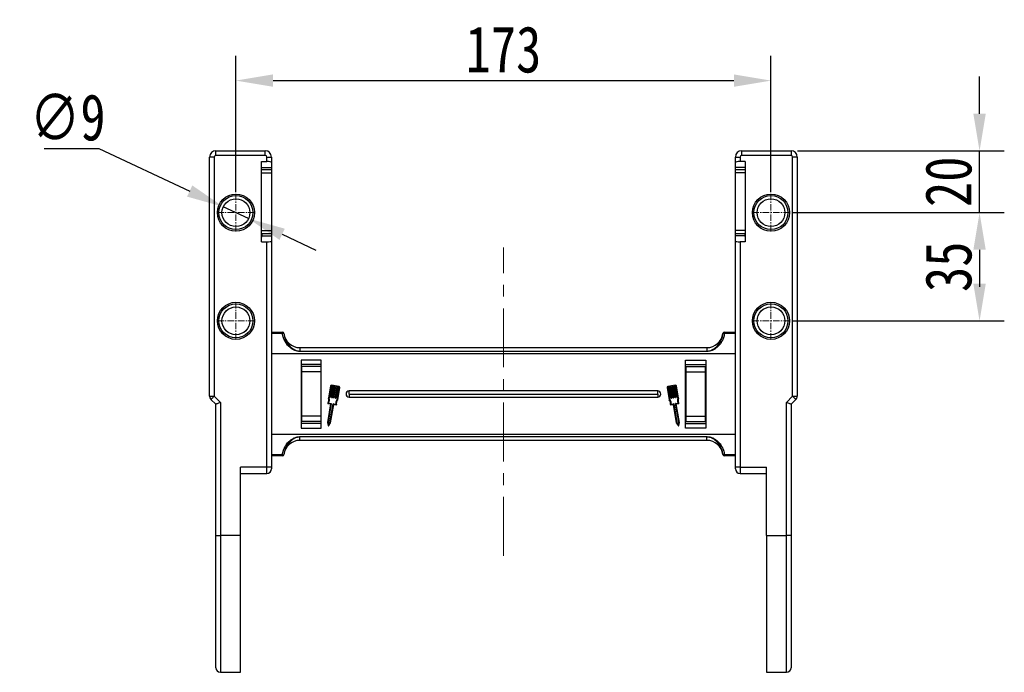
# Model space of a CAD drawing. Header units: millimetres. Extents: x -1177 to 904, y 240 to 1698.
# Tile 5 of 51: x -919 to -601, y 1018 to 1229. Entities that reach past the tile are written whole.
import ezdxf

# ---------------------------------------------------------------- set-up
doc = ezdxf.new("R2010")
doc.units = ezdxf.units.MM
doc.linetypes.add('CENTER', pattern=[0.6, 0.375, -0.075, 0.075, -0.075])
doc.linetypes.add('CENTERX2', pattern=[20.32, 12.7, -2.54, 2.54, -2.54])
doc.styles.get("Standard").update_dxf_attribs({"font": '仿宋_GB2312.ttf', "width": 0.8})
doc.dimstyles.new('ISO-60.1', dxfattribs={"dimtxt": 15, "dimasz": 12, "dimexe": 8, "dimexo": 0.625, "dimgap": 2.5, "dimtad": 1, "dimdsep": 46, "dimtxsty": 'Standard', "dimcen": 2.5, "dimadec": 0, "dimazin": 0, "dimtfac": 1, "dimtmove": 0, "dimatfit": 3, "dimfxl": 0, "dimarcsym": 0})
doc.dimstyles.new('副本 ISO-60.1', dxfattribs={"dimtxt": 15, "dimasz": 12, "dimexe": 8, "dimexo": 0.625, "dimgap": 2.5, "dimtad": 1, "dimtoh": 1, "dimdsep": 46, "dimtxsty": 'Standard', "dimcen": 2.5, "dimadec": 0, "dimazin": 0, "dimtfac": 1, "dimtmove": 0, "dimatfit": 3, "dimfxl": 0, "dimarcsym": 0})

# ---------------------------------------------------------------- blocks, each defined once
blk = doc.blocks.new('*D3576')
at = {"color": 0, "lineweight": -2}
for p, q in [((-849.23, 1173.09), (-849.23, 1217.14)), ((-676.23, 1173.09), (-676.23, 1217.14)), ((-837.23, 1209.14), (-688.23, 1209.14))]:
    blk.add_line(p, q, dxfattribs=at)
at = {"color": 0, "lineweight": 9}
for points in [[(-837.23, 1211.14), (-837.23, 1207.14), (-849.23, 1209.14)], [(-688.23, 1211.14), (-688.23, 1207.14), (-676.23, 1209.14)]]:
    blk.add_solid(points, dxfattribs=at)
at = {"layer": 'Defpoints', "color": 0, "lineweight": 9}
for p in [(-676.23, 1209.14), (-849.23, 1172.46), (-676.23, 1172.46)]:
    blk.add_point(p, dxfattribs=at)
at = {"color": 0, "lineweight": 9, "insert": (-762.73, 1219.14), "char_height": 15, "attachment_point": 5}
blk.add_mtext('173', dxfattribs=at)
blk = doc.blocks.new('*D3561')
at = {"color": 0, "lineweight": -2}
for p, q in [((-911.23, 1187.16), (-893.53, 1187.16)), ((-893.53, 1187.16), (-864.18, 1173.41)), ((-845.16, 1164.5), (-853.31, 1168.32)), ((-834.29, 1159.42), (-823.43, 1154.33))]:
    blk.add_line(p, q, dxfattribs=at)
at = {"color": 0, "lineweight": 9}
for points in [[(-863.33, 1175.22), (-865.03, 1171.6), (-853.31, 1168.32)], [(-833.44, 1161.23), (-835.14, 1157.6), (-845.16, 1164.5)]]:
    blk.add_solid(points, dxfattribs=at)
at = {"layer": 'Defpoints', "color": 0, "lineweight": 9}
for p in [(-853.31, 1168.32), (-845.16, 1164.5)]:
    blk.add_point(p, dxfattribs=at)
at = {"color": 0, "lineweight": 9, "insert": (-903.63, 1197.16), "char_height": 15, "attachment_point": 5}
blk.add_mtext('∅9', dxfattribs=at)
blk = doc.blocks.new('*D3562')
at = {"color": 0, "lineweight": -2}
for p, q in [((-669.01, 1166.41), (-600.8, 1166.41)), ((-608.8, 1154.41), (-608.8, 1143.41)), ((-669.01, 1131.41), (-600.8, 1131.41))]:
    blk.add_line(p, q, dxfattribs=at)
at = {"color": 0, "lineweight": 9}
for points in [[(-610.8, 1154.41), (-606.8, 1154.41), (-608.8, 1166.41)], [(-610.8, 1143.41), (-606.8, 1143.41), (-608.8, 1131.41)]]:
    blk.add_solid(points, dxfattribs=at)
at = {"layer": 'Defpoints', "color": 0, "lineweight": 9}
for p in [(-669.63, 1166.41), (-669.63, 1131.41), (-608.8, 1131.41)]:
    blk.add_point(p, dxfattribs=at)
at = {"color": 0, "lineweight": 9, "insert": (-618.8, 1148.91), "char_height": 15, "attachment_point": 5, "rotation": 90}
blk.add_mtext('35', dxfattribs=at)
blk = doc.blocks.new('*D3563')
at = {"color": 0, "lineweight": -2}
for p, q in [((-608.8, 1198.41), (-608.8, 1210.41)), ((-667.61, 1186.41), (-600.8, 1186.41)), ((-608.8, 1166.41), (-608.8, 1186.41)), ((-669.01, 1166.41), (-600.8, 1166.41)), ((-608.8, 1154.41), (-608.8, 1142.41))]:
    blk.add_line(p, q, dxfattribs=at)
at = {"color": 0, "lineweight": 9}
for points in [[(-610.8, 1198.41), (-606.8, 1198.41), (-608.8, 1186.41)], [(-610.8, 1154.41), (-606.8, 1154.41), (-608.8, 1166.41)]]:
    blk.add_solid(points, dxfattribs=at)
at = {"layer": 'Defpoints', "color": 0, "lineweight": 9}
for p in [(-668.23, 1186.41), (-608.8, 1186.41), (-669.63, 1166.41)]:
    blk.add_point(p, dxfattribs=at)
at = {"color": 0, "lineweight": 9, "insert": (-618.8, 1176.41), "char_height": 15, "attachment_point": 5, "rotation": 90}
blk.add_mtext('20', dxfattribs=at)

msp = doc.modelspace()

# ---------------------------------------------------------------- linework, layer by layer
at = {"color": 7, "linetype": 'Continuous', "lineweight": 25}
for p, q in [((-856.235, 1184.414), (-857.735, 1184.414)), ((-857.735, 1107.035), (-857.735, 1184.414)), ((-856.235, 1184.414), (-856.235, 1107.035)), ((-855.735, 1184.914), (-855.735, 1186.414)), ((-855.735, 1186.414), (-839.735, 1186.414)), ((-839.735, 1184.914), (-855.735, 1184.914)), ((-839.735, 1184.914), (-839.735, 1186.414)), ((-839.235, 1182.96), (-839.235, 1184.414)), ((-839.235, 1184.414), (-837.735, 1184.414)), ((-837.735, 1184.414), (-837.735, 1182.695)), ((-687.735, 1184.414), (-686.235, 1184.414)), ((-687.735, 1182.695), (-687.735, 1184.414)), ((-686.235, 1184.414), (-686.235, 1182.96)), ((-685.735, 1186.414), (-669.735, 1186.414)), ((-685.735, 1186.414), (-685.735, 1184.914)), ((-669.735, 1184.914), (-685.735, 1184.914)), ((-669.735, 1186.414), (-669.735, 1184.914)), ((-669.235, 1107.035), (-669.235, 1184.414)), ((-667.735, 1184.414), (-669.235, 1184.414)), ((-667.735, 1184.414), (-667.735, 1107.035)), ((-840.935, 1182.96), (-839.235, 1182.96)), ((-840.935, 1156.96), (-840.935, 1182.96)), ((-837.735, 1182.695), (-837.735, 1180.992)), ((-687.735, 1180.992), (-687.735, 1182.695)), ((-684.535, 1182.96), (-686.235, 1182.96)), ((-684.535, 1182.96), (-684.535, 1156.96)), ((-840.935, 1180.992), (-837.735, 1180.992)), ((-837.735, 1180.298), (-840.935, 1180.298)), ((-840.935, 1179.298), (-837.735, 1179.298)), ((-837.735, 1180.992), (-837.735, 1180.282)), ((-837.735, 1180.298), (-837.735, 1179.298)), ((-837.735, 1179.298), (-837.735, 1160.622)), ((-684.535, 1180.992), (-687.735, 1180.992)), ((-687.735, 1180.298), (-687.735, 1180.992)), ((-684.535, 1180.298), (-687.735, 1180.298)), ((-687.735, 1179.298), (-687.735, 1180.298)), ((-684.535, 1179.298), (-687.735, 1179.298)), ((-687.735, 1160.622), (-687.735, 1179.298)), ((-840.935, 1160.622), (-837.735, 1160.622)), ((-840.935, 1159.622), (-837.735, 1159.622)), ((-840.735, 1158.927), (-840.735, 1159.622)), ((-840.735, 1158.723), (-840.735, 1158.927)), ((-840.735, 1158.927), (-837.735, 1158.927)), ((-837.735, 1160.622), (-837.735, 1159.622)), ((-837.735, 1159.637), (-837.735, 1158.927)), ((-837.735, 1158.927), (-837.735, 1157.224)), ((-684.535, 1160.622), (-687.735, 1160.622)), ((-687.735, 1159.622), (-687.735, 1160.622)), ((-687.735, 1159.622), (-684.535, 1159.622)), ((-687.735, 1158.927), (-687.735, 1159.622)), ((-684.735, 1158.927), (-687.735, 1158.927)), ((-687.735, 1157.224), (-687.735, 1158.927)), ((-684.735, 1159.637), (-684.735, 1158.927)), ((-684.735, 1158.927), (-684.735, 1158.723)), ((-840.935, 1158.723), (-840.735, 1158.723)), ((-840.935, 1156.96), (-839.235, 1156.96)), ((-839.235, 1084.044), (-839.235, 1156.96)), ((-837.735, 1157.224), (-837.735, 1084.044)), ((-687.735, 1084.044), (-687.735, 1157.224)), ((-686.235, 1156.96), (-686.235, 1084.044)), ((-684.535, 1156.96), (-686.235, 1156.96)), ((-684.735, 1158.723), (-684.535, 1158.723)), ((-837.735, 1127.733), (-834.199, 1127.733)), ((-834.199, 1127.337), (-837.735, 1127.337)), ((-834.199, 1127.337), (-834.199, 1127.733)), ((-833.699, 1127.294), (-833.703, 1127.294)), ((-691.766, 1127.294), (-691.77, 1127.294)), ((-691.271, 1127.733), (-687.735, 1127.733)), ((-691.271, 1127.733), (-691.271, 1127.337)), ((-687.735, 1127.337), (-691.271, 1127.337)), ((-762.735, 1120.733), (-837.735, 1120.733)), ((-828.539, 1122.733), (-828.539, 1121.612)), ((-828.539, 1122.733), (-762.735, 1122.733)), ((-828.539, 1121.612), (-828.539, 1121.497)), ((-828.539, 1121.612), (-762.735, 1121.612)), ((-762.735, 1121.497), (-828.539, 1121.497)), ((-762.735, 1122.733), (-696.931, 1122.733)), ((-762.735, 1121.612), (-696.931, 1121.612)), ((-696.931, 1121.497), (-762.735, 1121.497)), ((-687.735, 1120.733), (-762.735, 1120.733)), ((-696.931, 1122.733), (-696.931, 1121.612)), ((-696.931, 1121.612), (-696.931, 1121.497)), ((-821.635, 1118.733), (-828.135, 1118.733)), ((-828.135, 1118.733), (-828.135, 1096.733)), ((-821.635, 1096.733), (-821.635, 1118.733)), ((-703.835, 1096.733), (-703.835, 1118.733)), ((-703.835, 1118.733), (-697.335, 1118.733)), ((-697.335, 1118.733), (-697.335, 1096.733)), ((-821.635, 1117.29), (-828.135, 1117.29)), ((-821.785, 1116.585), (-827.905, 1116.585)), ((-827.905, 1114.895), (-827.905, 1116.585)), ((-821.785, 1114.895), (-827.905, 1114.895)), ((-827.905, 1100.571), (-827.905, 1114.895)), ((-821.785, 1116.585), (-821.785, 1114.895)), ((-821.785, 1114.895), (-821.785, 1100.571)), ((-703.835, 1117.29), (-697.335, 1117.29)), ((-703.685, 1116.585), (-697.565, 1116.585)), ((-703.685, 1114.895), (-703.685, 1116.585)), ((-703.685, 1114.895), (-697.565, 1114.895)), ((-703.685, 1100.571), (-703.685, 1114.895)), ((-697.565, 1116.585), (-697.565, 1114.895)), ((-697.565, 1114.895), (-697.565, 1100.571)), ((-818.659, 1110.337), (-819.34, 1106.351)), ((-818.458, 1110.303), (-819.128, 1106.379)), ((-818.561, 1106.674), (-817.938, 1110.317)), ((-817.737, 1110.283), (-818.36, 1106.64)), ((-817.938, 1110.317), (-818.34, 1110.386)), ((-815.894, 1110.175), (-818.306, 1110.587)), ((-817.857, 1106.554), (-817.235, 1110.197)), ((-817.235, 1110.197), (-817.737, 1110.283)), ((-817.034, 1110.163), (-817.656, 1106.52)), ((-817.154, 1106.434), (-816.531, 1110.077)), ((-816.531, 1110.077), (-817.034, 1110.163)), ((-816.33, 1110.043), (-816.953, 1106.4)), ((-816.515, 1105.933), (-815.845, 1109.856)), ((-815.928, 1109.974), (-816.33, 1110.043)), ((-816.325, 1105.836), (-815.644, 1109.822)), ((-762.735, 1108.733), (-812.635, 1108.733)), ((-812.635, 1107.733), (-812.635, 1108.733)), ((-712.835, 1108.733), (-762.735, 1108.733)), ((-712.835, 1107.733), (-712.835, 1108.733)), ((-709.826, 1109.822), (-709.145, 1105.836)), ((-709.625, 1109.856), (-708.955, 1105.933)), ((-707.164, 1110.587), (-709.576, 1110.175)), ((-709.139, 1110.043), (-709.541, 1109.974)), ((-708.517, 1106.4), (-709.139, 1110.043)), ((-708.436, 1110.163), (-708.938, 1110.077)), ((-708.938, 1110.077), (-708.316, 1106.434)), ((-707.814, 1106.52), (-708.436, 1110.163)), ((-707.732, 1110.283), (-708.235, 1110.197)), ((-708.235, 1110.197), (-707.613, 1106.554)), ((-707.11, 1106.64), (-707.732, 1110.283)), ((-707.129, 1110.386), (-707.531, 1110.317)), ((-707.531, 1110.317), (-706.909, 1106.674)), ((-706.342, 1106.379), (-707.012, 1110.303)), ((-706.13, 1106.351), (-706.811, 1110.337)), ((-857.735, 1107.035), (-856.235, 1107.035)), ((-855.735, 1104.414), (-857.296, 1105.974)), ((-856.235, 1107.035), (-854.235, 1105.035)), ((-854.235, 1105.035), (-854.235, 1061.96)), ((-819.21, 1104.826), (-818.434, 1104.693)), ((-818.418, 1106.598), (-818.519, 1106.615)), ((-817.715, 1106.478), (-817.815, 1106.495)), ((-817.011, 1106.358), (-817.112, 1106.375)), ((-812.635, 1107.733), (-762.735, 1107.733)), ((-812.635, 1107.733), (-812.635, 1106.733)), ((-812.635, 1106.733), (-762.735, 1106.733)), ((-762.735, 1107.733), (-712.835, 1107.733)), ((-762.735, 1106.733), (-712.835, 1106.733)), ((-712.835, 1107.733), (-712.835, 1106.733)), ((-708.358, 1106.375), (-708.458, 1106.358)), ((-707.654, 1106.495), (-707.755, 1106.478)), ((-706.951, 1106.615), (-707.051, 1106.598)), ((-707.036, 1104.693), (-706.259, 1104.826)), ((-671.235, 1105.035), (-669.235, 1107.035)), ((-671.235, 1061.96), (-671.235, 1105.035)), ((-668.174, 1105.974), (-669.735, 1104.414)), ((-669.235, 1107.035), (-667.735, 1107.035)), ((-855.735, 1061.96), (-855.735, 1104.414)), ((-818.619, 1104.518), (-819.634, 1098.573)), ((-818.392, 1104.634), (-819.426, 1098.579)), ((-819.396, 1104.651), (-818.619, 1104.518)), ((-818.823, 1098.476), (-817.789, 1104.531)), ((-818.629, 1098.401), (-817.622, 1104.296)), ((-817.73, 1104.573), (-816.953, 1104.44)), ((-817.563, 1104.338), (-816.836, 1104.214)), ((-708.634, 1104.214), (-707.906, 1104.338)), ((-708.517, 1104.44), (-707.74, 1104.573)), ((-707.848, 1104.296), (-706.841, 1098.401)), ((-707.681, 1104.531), (-706.647, 1098.476)), ((-706.044, 1098.579), (-707.078, 1104.634)), ((-706.851, 1104.518), (-706.074, 1104.651)), ((-705.836, 1098.573), (-706.851, 1104.518)), ((-669.735, 1104.414), (-669.735, 1061.96)), ((-821.785, 1100.571), (-827.905, 1100.571)), ((-827.905, 1098.88), (-827.905, 1100.571)), ((-821.785, 1098.88), (-827.905, 1098.88)), ((-821.785, 1100.571), (-821.785, 1098.88)), ((-819.634, 1098.573), (-819.389, 1097.538)), ((-819.426, 1098.579), (-819.246, 1097.818)), ((-819.246, 1097.818), (-818.823, 1098.476)), ((-819.204, 1097.506), (-818.629, 1098.401)), ((-706.841, 1098.401), (-706.266, 1097.506)), ((-706.647, 1098.476), (-706.224, 1097.818)), ((-706.224, 1097.818), (-706.044, 1098.579)), ((-706.081, 1097.538), (-705.836, 1098.573)), ((-703.685, 1100.571), (-697.565, 1100.571)), ((-703.685, 1098.88), (-703.685, 1100.571)), ((-703.685, 1098.88), (-697.565, 1098.88)), ((-697.565, 1100.571), (-697.565, 1098.88)), ((-821.635, 1098.176), (-828.135, 1098.176)), ((-821.635, 1098.175), (-828.135, 1098.175)), ((-828.135, 1096.733), (-821.635, 1096.733)), ((-703.835, 1098.176), (-697.335, 1098.176)), ((-703.835, 1098.175), (-697.335, 1098.175)), ((-697.335, 1096.733), (-703.835, 1096.733)), ((-837.735, 1094.733), (-762.735, 1094.733)), ((-828.539, 1093.969), (-762.735, 1093.969)), ((-828.539, 1093.969), (-828.539, 1093.854)), ((-828.539, 1092.733), (-828.539, 1093.854)), ((-762.735, 1093.854), (-828.539, 1093.854)), ((-762.735, 1092.733), (-828.539, 1092.733)), ((-762.735, 1094.733), (-687.735, 1094.733)), ((-762.735, 1093.969), (-696.931, 1093.969)), ((-696.931, 1093.854), (-762.735, 1093.854)), ((-696.931, 1092.733), (-762.735, 1092.733)), ((-696.931, 1093.969), (-696.931, 1093.854)), ((-696.931, 1092.733), (-696.931, 1093.854)), ((-837.735, 1088.128), (-834.199, 1088.128)), ((-834.199, 1087.733), (-837.735, 1087.733)), ((-834.199, 1087.733), (-834.199, 1088.128)), ((-833.703, 1088.171), (-833.699, 1088.171)), ((-691.77, 1088.171), (-691.766, 1088.171)), ((-691.271, 1088.128), (-687.735, 1088.128)), ((-691.271, 1088.128), (-691.271, 1087.733)), ((-687.735, 1087.733), (-691.271, 1087.733)), ((-839.235, 1084.044), (-847.735, 1084.044)), ((-847.735, 1061.96), (-847.735, 1084.044)), ((-837.735, 1084.044), (-839.235, 1084.044)), ((-837.735, 1084.044), (-837.735, 1083.544)), ((-686.235, 1084.044), (-687.735, 1084.044)), ((-687.735, 1083.544), (-687.735, 1084.044)), ((-686.235, 1084.044), (-677.735, 1084.044)), ((-677.735, 1061.96), (-677.735, 1084.044)), ((-847.735, 1082.044), (-839.235, 1082.044)), ((-686.235, 1082.044), (-677.735, 1082.044)), ((-855.735, 1061.96), (-854.235, 1061.96)), ((-855.735, 1019.196), (-855.735, 1061.96)), ((-847.735, 1061.96), (-854.235, 1061.96)), ((-847.735, 1017.696), (-847.735, 1061.96)), ((-677.735, 1061.96), (-671.235, 1061.96)), ((-677.735, 1061.96), (-677.735, 1017.696)), ((-669.735, 1061.96), (-671.235, 1061.96)), ((-669.735, 1061.96), (-669.735, 1019.196)), ((-854.235, 1017.696), (-847.735, 1017.696)), ((-677.735, 1017.696), (-671.235, 1017.696))]:
    msp.add_line(p, q, dxfattribs=at)
at = {"color": 1, "linetype": 'CENTER', "lineweight": 9, "ltscale": 5.588}
for p, q in [((-849.235, 1160.364), (-849.235, 1172.464)), ((-676.235, 1160.364), (-676.235, 1172.464)), ((-855.285, 1166.414), (-843.185, 1166.414)), ((-682.285, 1166.414), (-670.185, 1166.414)), ((-849.235, 1125.364), (-849.235, 1137.464)), ((-676.235, 1125.364), (-676.235, 1137.464)), ((-855.285, 1131.414), (-843.185, 1131.414)), ((-682.285, 1131.414), (-670.185, 1131.414))]:
    msp.add_line(p, q, dxfattribs=at)
at = {"color": 1, "linetype": 'CENTERX2', "lineweight": 13, "ltscale": 1.5}
msp.add_line((-762.735, 1055.426), (-762.735, 1155.186), dxfattribs=at)
at = {"color": 8, "linetype": 'Continuous', "lineweight": 25}
for p, q in [((-839.235, 1082.044), (-839.235, 1084.044)), ((-686.235, 1084.044), (-686.235, 1082.044)), ((-854.235, 1061.96), (-854.235, 1017.696)), ((-671.235, 1017.696), (-671.235, 1061.96))]:
    msp.add_line(p, q, dxfattribs=at)
at = {"color": 7, "linetype": 'Continuous', "lineweight": 25, "flags": 128}
for points in [[(-856.235, 1107.035), (-856.442, 1106.828), (-856.641, 1106.629), (-856.824, 1106.446), (-856.985, 1106.285), (-857.117, 1106.153), (-857.215, 1106.055), (-857.275, 1105.995), (-857.296, 1105.974)], [(-854.235, 1105.035), (-854.527, 1104.914), (-854.809, 1104.797), (-855.068, 1104.69), (-855.296, 1104.596), (-855.482, 1104.518), (-855.621, 1104.461), (-855.706, 1104.426), (-855.735, 1104.414)], [(-669.735, 1104.414), (-669.764, 1104.426), (-669.849, 1104.461), (-669.988, 1104.518), (-670.174, 1104.596), (-670.402, 1104.69), (-670.661, 1104.797), (-670.942, 1104.914), (-671.235, 1105.035)], [(-668.174, 1105.974), (-668.195, 1105.995), (-668.255, 1106.055), (-668.353, 1106.153), (-668.485, 1106.285), (-668.646, 1106.446), (-668.829, 1106.629), (-669.028, 1106.828), (-669.235, 1107.035)]]:
    msp.add_lwpolyline(points, dxfattribs=at)
at = {"color": 7, "linetype": 'Continuous', "lineweight": 25}
for centre, radius in [((-849.235, 1166.414), 6), ((-849.235, 1166.414), 5.5), ((-676.235, 1166.414), 6), ((-676.235, 1166.414), 5.5), ((-849.235, 1166.414), 4.5), ((-676.235, 1166.414), 4.5), ((-849.235, 1131.414), 6), ((-849.235, 1131.414), 5.5), ((-676.235, 1131.414), 6), ((-676.235, 1131.414), 5.5), ((-849.235, 1131.414), 4.5), ((-676.235, 1131.414), 4.5)]:
    msp.add_circle(centre, radius, dxfattribs=at)
for centre, radius, start, end in [((-855.735, 1184.414), 2, 90, 180), ((-855.735, 1184.414), 0.5, 90, 180), ((-839.735, 1184.414), 2, 0, 90), ((-839.735, 1184.414), 0.5, 0, 90), ((-685.735, 1184.414), 2, 90, 180), ((-685.735, 1184.414), 0.5, 90, 180), ((-669.735, 1184.414), 2, 0, 90), ((-669.735, 1184.414), 0.5, 0, 90), ((-834.199, 1127.233), 0.499, 6.96854, 89.94951), ((-834.014, 1126.604), 0.756, 65.78916, 104.16632), ((-834.196, 1127.233), 0.5, 7.05413, 90), ((-828.539, 1127.933), 5.2, 187.05413, 270), ((-696.931, 1127.933), 5.2, 270, 352.94587), ((-691.274, 1127.233), 0.5, 90, 172.94587), ((-691.271, 1127.233), 0.499, 90.05078, 173.03074), ((-691.456, 1126.604), 0.756, 75.83414, 114.2103), ((-818.358, 1110.285), 0.306, 80.30687, 170.30687), ((-818.358, 1110.285), 0.102, 80.30687, 170.30687), ((-815.945, 1109.873), 0.102, 350.30687, 80.30687), ((-815.945, 1109.873), 0.306, 350.30687, 80.30687), ((-812.635, 1107.733), 1, 90, 270), ((-712.835, 1107.733), 1, 270, 90), ((-709.524, 1109.873), 0.306, 99.69313, 189.69313), ((-709.524, 1109.873), 0.102, 99.69313, 189.69313), ((-707.112, 1110.285), 0.306, 9.69313, 99.69313), ((-707.112, 1110.285), 0.102, 9.69313, 99.69313), ((-856.235, 1107.035), 1.5, 180, 225), ((-819.379, 1104.751), 0.102, 144.79186, 260.30687), ((-820.7, 1105.684), 1.515, 324.79186, 26.12453), ((-820.7, 1105.684), 1.719, 330.07022, 23.86617), ((-818.51, 1106.666), 0.051, 170.30687, 260.30687), ((-818.442, 1104.643), 0.051, 350.30687, 80.30687), ((-818.41, 1106.648), 0.051, 260.30687, 350.30687), ((-817.807, 1106.545), 0.051, 170.30687, 260.30687), ((-817.706, 1106.528), 0.051, 260.30687, 350.30687), ((-817.103, 1106.425), 0.051, 170.30687, 260.30687), ((-817.003, 1106.408), 0.051, 260.30687, 350.30687), ((-815.263, 1104.755), 1.719, 136.74758, 190.54353), ((-815.263, 1104.755), 1.515, 134.48921, 195.82188), ((-710.207, 1104.755), 1.515, 344.17812, 45.51079), ((-710.207, 1104.755), 1.719, 349.45647, 43.25242), ((-708.467, 1106.408), 0.051, 189.69313, 279.69313), ((-708.366, 1106.425), 0.051, 279.69313, 9.69313), ((-707.763, 1106.528), 0.051, 189.69313, 279.69313), ((-707.663, 1106.545), 0.051, 279.69313, 9.69313), ((-707.06, 1106.648), 0.051, 189.69313, 279.69313), ((-707.028, 1104.643), 0.051, 99.69313, 189.69313), ((-706.959, 1106.666), 0.051, 279.69313, 9.69313), ((-704.769, 1105.684), 1.719, 156.13383, 209.92978), ((-704.769, 1105.684), 1.515, 153.87547, 215.20814), ((-706.091, 1104.751), 0.102, 279.69313, 35.20814), ((-669.235, 1107.035), 1.5, 315, 0), ((-817.739, 1104.523), 0.051, 80.30687, 170.30687), ((-817.572, 1104.288), 0.051, 80.30687, 170.30687), ((-816.819, 1104.314), 0.102, 260.30687, 15.82188), ((-708.651, 1104.314), 0.102, 164.17812, 279.69313), ((-707.898, 1104.288), 0.051, 9.69313, 99.69313), ((-707.731, 1104.523), 0.051, 9.69313, 99.69313), ((-819.29, 1097.561), 0.102, 193.32833, 327.28541), ((-706.18, 1097.561), 0.102, 212.71459, 346.67167), ((-828.539, 1087.533), 5.2, 90, 172.94587), ((-696.931, 1087.533), 5.2, 7.05413, 90), ((-834.014, 1088.861), 0.756, 255.83434, 294.2119), ((-834.199, 1088.232), 0.499, 270.04968, 353.03276), ((-834.196, 1088.233), 0.5, 270, 352.94587), ((-691.274, 1088.233), 0.5, 187.05413, 270), ((-691.456, 1088.861), 0.756, 245.78864, 284.1652), ((-691.271, 1088.232), 0.499, 186.96796, 269.95003), ((-839.235, 1083.544), 1.5, 270, 0), ((-686.235, 1083.544), 1.5, 180, 270), ((-854.235, 1019.196), 1.5, 180, 270), ((-671.235, 1019.196), 1.5, 270, 0)]:
    msp.add_arc(centre, radius, start, end, dxfattribs=at)
for centre, start_param, end_param in [((-839.235, 1182.695), 3.1415927, 4.712389), ((-686.235, 1182.695), 4.712389, 6.2831853), ((-839.235, 1157.224), 1.5707963, 3.1415927), ((-686.235, 1157.224), 0, 1.5707963)]:
    msp.add_ellipse(centre, major_axis=(-1.5, 0), ratio=0.176327, start_param=start_param, end_param=end_param, dxfattribs=at)
for points, knots in [([(-828.539, 1121.497), (-828.961, 1121.54), (-829.698, 1121.616), (-830.664, 1122.047), (-831.74, 1122.715), (-832.703, 1123.662), (-833.452, 1124.833), (-833.965, 1125.982), (-834.114, 1126.845), (-834.199, 1127.337)], [0, 0, 0, 0, 0.1421172, 0.2478143, 0.3536495, 0.5713339, 0.6999123, 0.8285029, 1, 1, 1, 1]), ([(-833.703, 1127.294), (-833.63, 1126.843), (-833.446, 1125.713), (-832.65, 1124.116), (-831.559, 1122.911), (-830.567, 1122.214), (-829.66, 1121.747), (-828.947, 1121.661), (-828.539, 1121.612)], [0, 0, 0, 0, 0.1685695, 0.4225625, 0.6411057, 0.7485673, 0.8558275, 1, 1, 1, 1]), ([(-691.271, 1127.337), (-691.356, 1126.845), (-691.505, 1125.982), (-692.017, 1124.833), (-692.766, 1123.662), (-693.729, 1122.715), (-694.806, 1122.047), (-695.771, 1121.616), (-696.508, 1121.54), (-696.931, 1121.497)], [0, 0, 0, 0, 0.1714971, 0.3000881, 0.4286658, 0.6463505, 0.7521857, 0.8578824, 1, 1, 1, 1]), ([(-696.931, 1121.612), (-696.522, 1121.661), (-695.814, 1121.747), (-694.906, 1122.213), (-693.913, 1122.907), (-692.815, 1124.116), (-692.069, 1125.661), (-691.823, 1126.783), (-691.773, 1127.236), (-691.766, 1127.294)], [0, 0, 0, 0, 0.1441622, 0.2498551, 0.3588577, 0.5773847, 0.8313586, 0.9783868, 1, 1, 1, 1]), ([(-834.199, 1088.128), (-834.114, 1088.621), (-833.965, 1089.483), (-833.452, 1090.632), (-832.703, 1091.803), (-831.74, 1092.75), (-830.664, 1093.418), (-829.698, 1093.849), (-828.961, 1093.925), (-828.539, 1093.969)], [0, 0, 0, 0, 0.1714975, 0.3000881, 0.4286661, 0.6463508, 0.7521857, 0.8578828, 1, 1, 1, 1]), ([(-828.539, 1093.854), (-828.947, 1093.804), (-829.659, 1093.718), (-830.568, 1093.251), (-831.559, 1092.555), (-832.655, 1091.349), (-833.4, 1089.804), (-833.646, 1088.682), (-833.697, 1088.229), (-833.703, 1088.171)], [0, 0, 0, 0, 0.1441603, 0.2514117, 0.358864, 0.5773895, 0.8313607, 0.9783874, 1, 1, 1, 1]), ([(-696.931, 1093.969), (-696.508, 1093.925), (-695.771, 1093.849), (-694.806, 1093.418), (-693.729, 1092.75), (-692.766, 1091.803), (-692.017, 1090.632), (-691.505, 1089.483), (-691.356, 1088.621), (-691.271, 1088.128)], [0, 0, 0, 0, 0.1421176, 0.2478143, 0.3536493, 0.5713341, 0.6999116, 0.8285026, 1, 1, 1, 1]), ([(-691.766, 1088.171), (-691.84, 1088.622), (-692.024, 1089.752), (-692.82, 1091.349), (-693.907, 1092.552), (-694.899, 1093.248), (-695.806, 1093.717), (-696.522, 1093.804), (-696.931, 1093.854)], [0, 0, 0, 0, 0.1685713, 0.422567, 0.6411137, 0.747023, 0.8558253, 1, 1, 1, 1])]:
    msp.add_open_spline(points, degree=3, knots=knots, dxfattribs=at)

# ---------------------------------------------------------------- dimensions: what is measured, and where the dimension line sits
at = {"color": 5, "lineweight": 9}
dim = msp.add_linear_dim(base=(-676.235, 1209.137), p1=(-849.235, 1172.464), p2=(-676.235, 1172.464), dimstyle='ISO-60.1', dxfattribs=at)
dim.commit()
dim.dimension.update_dxf_attribs({"geometry": '*D3576', "text_midpoint": (-762.735, 1219.137)})
for base, p2, picture, middle in [((-608.797, 1186.414), (-668.235, 1186.414), '*D3563', (-618.797, 1176.414)), ((-608.797, 1131.414), (-669.635, 1131.414), '*D3562', (-618.797, 1148.914))]:
    dim = msp.add_linear_dim(base=base, p1=(-669.635, 1166.414), p2=p2, angle=90, dimstyle='ISO-60.1', dxfattribs=at)
    dim.commit()
    dim.dimension.update_dxf_attribs({"geometry": picture, "text_midpoint": middle})
dim = msp.add_diameter_dim_2p(p1=(-845.16, 1164.505), p2=(-853.31, 1168.322), dimstyle='副本 ISO-60.1', dxfattribs=at)
dim.commit()
dim.dimension.update_dxf_attribs({"geometry": '*D3561', "text_midpoint": (-903.632, 1187.162), "dimtype": 163})

doc.saveas('drawing.dxf')
